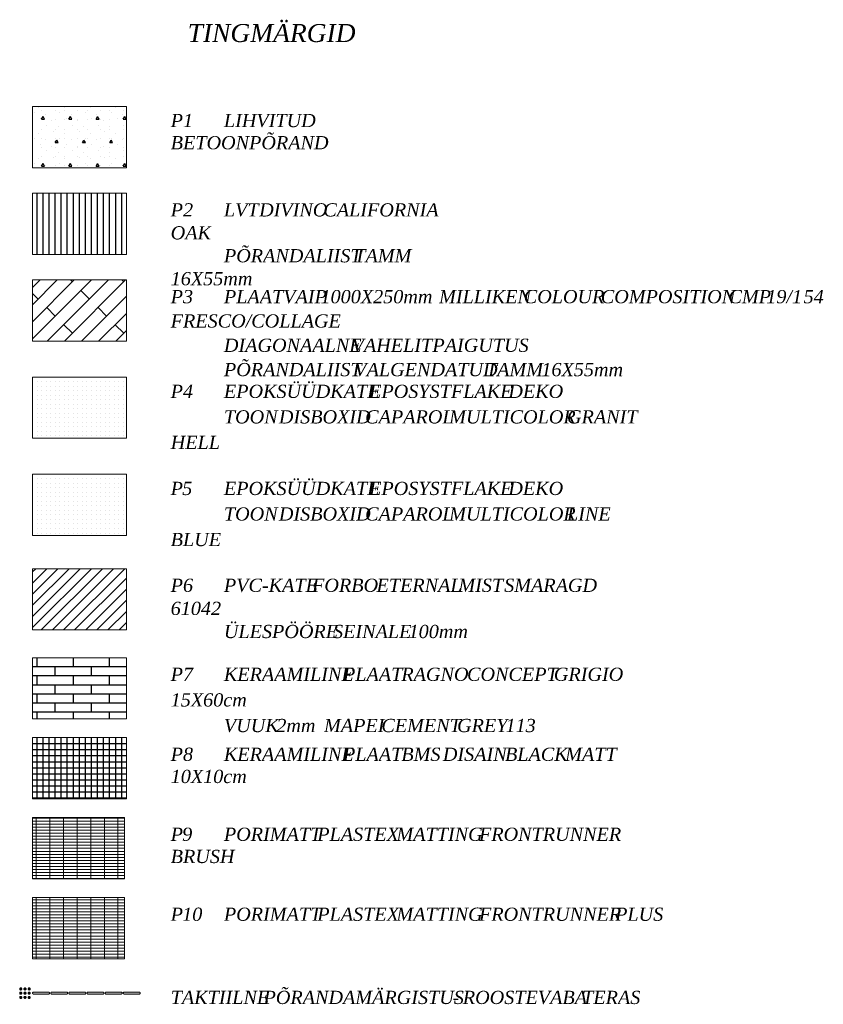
# Model space of a CAD drawing. Header units: millimetres. Extents: x -440702 to -371925, y -30726 to 14201.
# Tile 240 of 256: x -439925 to -426634, y -2079 to 14201. Entities that reach past the tile are written whole.
import ezdxf

# ---------------------------------------------------------------- set-up
doc = ezdxf.new("R2010")
doc.units = ezdxf.units.MM
doc.header["$MEASUREMENT"] = 0
for name, color, linetype, lineweight, true_color in [('Drawing & Figure_Pen_No__44', 7, 'Continuous', 18, 0x5b722e), ('Drawing & Figure_Pen_No__64', 7, 'Continuous', 18, 0x41c341), ('SA viimistlus_põrand_Pen_No__2', 7, 'Continuous', 15, 0x444444), ('SA viimistlus_põrand_Pen_No__44', 7, 'Continuous', 18, 0x5b722e), ('SA viimistlus_põrand_Pen_No__64', 7, 'Continuous', 18, 0x41c341), ('SA viimistlus_põrand_Pen_No__66', 7, 'Continuous', 20, 0x5555ff)]:
    doc.layers.add(name, color=color, linetype=linetype, lineweight=lineweight, true_color=true_color)
doc.layers.add('SA viimistlus_põrand', color=7, linetype='Continuous')
doc.layers.add('SA viimistlus_põrand_Pen_No__1', color=7, linetype='Continuous', lineweight=13)
doc.layers.add('SA viimistlus_põrand_Pen_No__42', color=8, linetype='Continuous', lineweight=25)
doc.styles.add('GENERATED_STYLE_2', font='txt')
doc.styles.add('GENERATED_STYLE_3', font='txt')
pattern_1 = [(0, (0, 0), (0, 50), []), (90, (0, 0), (-225, 0), [])]

# ---------------------------------------------------------------- blocks, each defined once
blk = doc.blocks.new('Slab_47_1', base_point=(-439713, 1318))
at = {"layer": 'SA viimistlus_põrand_Pen_No__42', "linetype": 'Continuous', "lineweight": 25}
h = blk.add_hatch(dxfattribs=at)
h.set_pattern_fill('Grid_10x10__0001', color=8, style=0, pattern_type=2)
h.set_pattern_definition([(0, (-439337.17, 1732), (0, 100), []), (90, (-439337.17, 1732), (-100, 0), [])])
h.paths.add_polyline_path([(-439713, 1318), (-438159, 1318), (-438159, 2330), (-439713, 2330)])
at = {"layer": 'SA viimistlus_põrand_Pen_No__1', "color": 7, "linetype": 'Continuous', "lineweight": 13, "flags": 128}
blk.add_lwpolyline([(-439713, 1318), (-439713, 2330), (-438159, 2330), (-438159, 1318)], close=True, dxfattribs=at)
blk = doc.blocks.new('Slab_57_1', base_point=(-439713, 10320))
at = {"layer": 'SA viimistlus_põrand_Pen_No__42', "linetype": 'Continuous', "lineweight": 25}
h = blk.add_hatch(dxfattribs=at)
h.set_pattern_fill('laudpõrand_150__1__0001', color=8, style=0, pattern_type=2)
h.set_pattern_definition([(90, (-439337.1, 10733.35), (-100, 0), [])])
h.paths.add_polyline_path([(-439713, 10320), (-438159, 10320), (-438159, 11331), (-439713, 11331)])
at = {"layer": 'SA viimistlus_põrand_Pen_No__1', "color": 7, "linetype": 'Continuous', "lineweight": 13, "flags": 128}
blk.add_lwpolyline([(-439713, 10320), (-439713, 11331), (-438159, 11331), (-438159, 10320)], close=True, dxfattribs=at)
blk = doc.blocks.new('Slab_58_1', base_point=(-439713, 8885))
at = {"layer": 'SA viimistlus_põrand_Pen_No__66', "linetype": 'Continuous', "lineweight": 20, "true_color": 0x5555ff}
h = blk.add_hatch(dxfattribs=at)
h.set_pattern_fill('Tile_100x25_0001', color=173, style=0, pattern_type=2)
h.set_pattern_definition([(45, (-439337.1, 9298.87), (-141.42, 141.42), []), (135, (-439337.1, 9298.9), (848.5, 848.5), [200, -200]), (135, (-439054.3, 9864.6), (848.5, 848.5), [200, -200])])
h.paths.add_polyline_path([(-439713, 8885), (-438159, 8885), (-438159, 9897), (-439713, 9897)])
at = {"layer": 'SA viimistlus_põrand_Pen_No__66', "color": 173, "linetype": 'Continuous', "lineweight": 20, "true_color": 0x5555ff, "flags": 128}
blk.add_lwpolyline([(-439713, 8885), (-439713, 9897), (-438159, 9897), (-438159, 8885)], close=True, dxfattribs=at)
blk = doc.blocks.new('Slab_59_1', base_point=(-439713, 7280))
at = {"layer": 'SA viimistlus_põrand_Pen_No__42', "linetype": 'Continuous', "lineweight": 25}
h = blk.add_hatch(dxfattribs=at)
h.set_pattern_fill('kips_0001', color=8, style=0, pattern_type=2)
h.set_pattern_definition([(0, (-439337.1, 7693.586), (0, 75), [0, -75])])
h.paths.add_polyline_path([(-439713, 7280), (-438159, 7280), (-438159, 8291), (-439713, 8291)])
at = {"layer": 'SA viimistlus_põrand_Pen_No__1', "color": 7, "linetype": 'Continuous', "lineweight": 13, "flags": 128}
blk.add_lwpolyline([(-439713, 7280), (-439713, 8291), (-438159, 8291), (-438159, 7280)], close=True, dxfattribs=at)
blk = doc.blocks.new('Slab_60_1', base_point=(-439713, 4113))
at = {"layer": 'SA viimistlus_põrand_Pen_No__42', "linetype": 'Continuous', "lineweight": 25}
h = blk.add_hatch(dxfattribs=at)
h.set_pattern_fill('tavaline_tellis_0001', color=8, style=0, pattern_type=2)
h.set_pattern_definition([(45, (-439337.14, 4526.32), (-91.924, 91.924), [])])
h.paths.add_polyline_path([(-439713, 4113), (-438159, 4112), (-438159, 5124), (-439713, 5124)])
at = {"layer": 'SA viimistlus_põrand_Pen_No__1', "color": 7, "linetype": 'Continuous', "lineweight": 13, "flags": 128}
blk.add_lwpolyline([(-439713, 4113), (-439713, 5124), (-438159, 5124), (-438159, 4112)], close=True, dxfattribs=at)
blk = doc.blocks.new('Slab_61_1', base_point=(-439713, 2641))
at = {"layer": 'SA viimistlus_põrand_Pen_No__42', "linetype": 'Continuous', "lineweight": 25}
h = blk.add_hatch(dxfattribs=at)
h.set_pattern_fill('Long_Brick___Running_Bon_4D', color=8, style=0, pattern_type=2)
h.set_pattern_definition([(0, (-439337.14, 3054.54), (0, 150), []), (90, (-439337.14, 3054.54), (-600, 0), [150, -150]), (90, (-439037.14, 3204.54), (-600, 0), [150, -150])])
h.paths.add_polyline_path([(-439713, 2641), (-438159, 2641), (-438159, 3652), (-439713, 3652)])
at = {"layer": 'SA viimistlus_põrand_Pen_No__1', "color": 7, "linetype": 'Continuous', "lineweight": 13, "flags": 128}
blk.add_lwpolyline([(-439713, 2641), (-439713, 3652), (-438159, 3652), (-438159, 2641)], close=True, dxfattribs=at)
blk = doc.blocks.new('Slab_62_1', base_point=(-439713, 5675))
at = {"layer": 'SA viimistlus_põrand_Pen_No__42', "linetype": 'Continuous', "lineweight": 25}
h = blk.add_hatch(dxfattribs=at)
h.set_pattern_fill('kips_0001', color=8, style=0, pattern_type=2)
h.set_pattern_definition([(0, (-439337.145, 6088.3), (0, 75), [0, -75])])
h.paths.add_polyline_path([(-439713, 5675), (-438159, 5674), (-438159, 6686), (-439713, 6686)])
at = {"layer": 'SA viimistlus_põrand_Pen_No__1', "color": 7, "linetype": 'Continuous', "lineweight": 13, "flags": 128}
blk.add_lwpolyline([(-439713, 5675), (-439713, 6686), (-438159, 6686), (-438159, 5674)], close=True, dxfattribs=at)
blk = doc.blocks.new('Slab_66_1', base_point=(-439713, 11754))
at = {"layer": 'SA viimistlus_põrand_Pen_No__42', "linetype": 'Continuous', "lineweight": 25}
h = blk.add_hatch(dxfattribs=at)
h.set_pattern_fill('kergbetoon_0001', color=8, style=0, pattern_type=2)
h.set_pattern_definition([(0, (-439337.06, 12167.8), (0, 779.4), [48.75, -401.25]), (0, (-439112.06, 12557.5), (0, 779.4), [48.75, -401.25]), (60, (-439337.06, 12167.8), (-675, 389.7), [48.75, -401.25]), (60, (-438887.06, 12167.8), (-675, 389.7), [48.75, -401.25]), (120, (-439288.3, 12167.8), (675, 389.7), [48.75, -401.25]), (120, (-438838.3, 12167.8), (675, 389.7), [48.75, -401.25]), (0, (-439337.06, 12242.82), (0, 150), [0, -150, 0, -225]), (45, (-439262.06, 12242.82), (-106.066, 106.066), [0, -112.5, 0, -187.5])])
h.paths.add_polyline_path([(-439713, 11754), (-438158, 11754), (-438158, 12766), (-439713, 12766)])
at = {"layer": 'SA viimistlus_põrand_Pen_No__1', "color": 7, "linetype": 'Continuous', "lineweight": 13, "flags": 128}
blk.add_lwpolyline([(-439713, 11754), (-439713, 12766), (-438158, 12766), (-438158, 11754)], close=True, dxfattribs=at)

msp = doc.modelspace()

# ---------------------------------------------------------------- hatches: boundary and pattern name
at = {"layer": 'Drawing & Figure_Pen_No__64', "linetype": 'Continuous', "lineweight": 18, "true_color": 0x41c341}
for points in [[(-439921.9, -1835.5), (-439919.9, -1837.8), (-439917.6, -1839.8), (-439914.9, -1841.3), (-439912, -1842.4), (-439909, -1842.9), (-439906, -1842.9), (-439902.9, -1842.4), (-439900.1, -1841.3), (-439897.4, -1839.8), (-439895.1, -1837.8), (-439893.1, -1835.5), (-439891.6, -1832.8), (-439890.5, -1830), (-439890, -1826.9), (-439890, -1825.4), (-439890, -1823.9), (-439890.5, -1820.9), (-439891.6, -1818), (-439893.1, -1815.3), (-439895.1, -1813), (-439897.4, -1811), (-439900.1, -1809.5), (-439902.9, -1808.4), (-439906, -1807.9), (-439909, -1807.9), (-439912, -1808.4), (-439914.9, -1809.5), (-439917.6, -1811), (-439919.9, -1813), (-439921.9, -1815.3), (-439923.4, -1818), (-439924.5, -1820.9), (-439925, -1823.9), (-439925, -1825.4), (-439925, -1826.9), (-439924.5, -1830), (-439923.4, -1832.8)], [(-439921.9, -1905.5), (-439919.9, -1907.8), (-439917.6, -1909.8), (-439914.9, -1911.3), (-439912, -1912.4), (-439909, -1912.9), (-439906, -1912.9), (-439902.9, -1912.4), (-439900.1, -1911.3), (-439897.4, -1909.8), (-439895.1, -1907.8), (-439893.1, -1905.5), (-439891.6, -1902.8), (-439890.5, -1900), (-439890, -1896.9), (-439890, -1895.4), (-439890, -1893.9), (-439890.5, -1890.9), (-439891.6, -1888), (-439893.1, -1885.3), (-439895.1, -1883), (-439897.4, -1881), (-439900.1, -1879.5), (-439902.9, -1878.4), (-439906, -1877.9), (-439909, -1877.9), (-439912, -1878.4), (-439914.9, -1879.5), (-439917.6, -1881), (-439919.9, -1883), (-439921.9, -1885.3), (-439923.4, -1888), (-439924.5, -1890.9), (-439925, -1893.9), (-439925, -1895.4), (-439925, -1896.9), (-439924.5, -1900), (-439923.4, -1902.8)], [(-439921.9, -1975.5), (-439919.9, -1977.8), (-439917.6, -1979.8), (-439914.9, -1981.3), (-439912, -1982.4), (-439909, -1982.9), (-439906, -1982.9), (-439902.9, -1982.4), (-439900.1, -1981.3), (-439897.4, -1979.8), (-439895.1, -1977.8), (-439893.1, -1975.5), (-439891.6, -1972.8), (-439890.5, -1970), (-439890, -1966.9), (-439890, -1965.4), (-439890, -1963.9), (-439890.5, -1960.9), (-439891.6, -1958), (-439893.1, -1955.3), (-439895.1, -1953), (-439897.4, -1951), (-439900.1, -1949.5), (-439902.9, -1948.4), (-439906, -1947.9), (-439909, -1947.9), (-439912, -1948.4), (-439914.9, -1949.5), (-439917.6, -1951), (-439919.9, -1953), (-439921.9, -1955.3), (-439923.4, -1958), (-439924.5, -1960.9), (-439925, -1963.9), (-439925, -1965.4), (-439925, -1966.9), (-439924.5, -1970), (-439923.4, -1972.8)], [(-439851.9, -1835.5), (-439849.9, -1837.8), (-439847.6, -1839.8), (-439844.9, -1841.3), (-439842, -1842.4), (-439839, -1842.9), (-439836, -1842.9), (-439832.9, -1842.4), (-439830.1, -1841.3), (-439827.4, -1839.8), (-439825.1, -1837.8), (-439823.1, -1835.5), (-439821.6, -1832.8), (-439820.5, -1830), (-439820, -1826.9), (-439820, -1825.4), (-439820, -1823.9), (-439820.5, -1820.9), (-439821.6, -1818), (-439823.1, -1815.3), (-439825.1, -1813), (-439827.4, -1811), (-439830.1, -1809.5), (-439832.9, -1808.4), (-439836, -1807.9), (-439839, -1807.9), (-439842, -1808.4), (-439844.9, -1809.5), (-439847.6, -1811), (-439849.9, -1813), (-439851.9, -1815.3), (-439853.4, -1818), (-439854.5, -1820.9), (-439855, -1823.9), (-439855, -1825.4), (-439855, -1826.9), (-439854.5, -1830), (-439853.4, -1832.8)], [(-439851.9, -1905.5), (-439849.9, -1907.8), (-439847.6, -1909.8), (-439844.9, -1911.3), (-439842, -1912.4), (-439839, -1912.9), (-439836, -1912.9), (-439832.9, -1912.4), (-439830.1, -1911.3), (-439827.4, -1909.8), (-439825.1, -1907.8), (-439823.1, -1905.5), (-439821.6, -1902.8), (-439820.5, -1900), (-439820, -1896.9), (-439820, -1895.4), (-439820, -1893.9), (-439820.5, -1890.9), (-439821.6, -1888), (-439823.1, -1885.3), (-439825.1, -1883), (-439827.4, -1881), (-439830.1, -1879.5), (-439832.9, -1878.4), (-439836, -1877.9), (-439839, -1877.9), (-439842, -1878.4), (-439844.9, -1879.5), (-439847.6, -1881), (-439849.9, -1883), (-439851.9, -1885.3), (-439853.4, -1888), (-439854.5, -1890.9), (-439855, -1893.9), (-439855, -1895.4), (-439855, -1896.9), (-439854.5, -1900), (-439853.4, -1902.8)], [(-439851.9, -1975.5), (-439849.9, -1977.8), (-439847.6, -1979.8), (-439844.9, -1981.3), (-439842, -1982.4), (-439839, -1982.9), (-439836, -1982.9), (-439832.9, -1982.4), (-439830.1, -1981.3), (-439827.4, -1979.8), (-439825.1, -1977.8), (-439823.1, -1975.5), (-439821.6, -1972.8), (-439820.5, -1970), (-439820, -1966.9), (-439820, -1965.4), (-439820, -1963.9), (-439820.5, -1960.9), (-439821.6, -1958), (-439823.1, -1955.3), (-439825.1, -1953), (-439827.4, -1951), (-439830.1, -1949.5), (-439832.9, -1948.4), (-439836, -1947.9), (-439839, -1947.9), (-439842, -1948.4), (-439844.9, -1949.5), (-439847.6, -1951), (-439849.9, -1953), (-439851.9, -1955.3), (-439853.4, -1958), (-439854.5, -1960.9), (-439855, -1963.9), (-439855, -1965.4), (-439855, -1966.9), (-439854.5, -1970), (-439853.4, -1972.8)], [(-439781.9, -1835.5), (-439779.9, -1837.8), (-439777.6, -1839.8), (-439774.9, -1841.3), (-439772, -1842.4), (-439769, -1842.9), (-439766, -1842.9), (-439762.9, -1842.4), (-439760.1, -1841.3), (-439757.4, -1839.8), (-439755.1, -1837.8), (-439753.1, -1835.5), (-439751.6, -1832.8), (-439750.5, -1830), (-439750, -1826.9), (-439750, -1825.4), (-439750, -1823.9), (-439750.5, -1820.9), (-439751.6, -1818), (-439753.1, -1815.3), (-439755.1, -1813), (-439757.4, -1811), (-439760.1, -1809.5), (-439762.9, -1808.4), (-439766, -1807.9), (-439769, -1807.9), (-439772, -1808.4), (-439774.9, -1809.5), (-439777.6, -1811), (-439779.9, -1813), (-439781.9, -1815.3), (-439783.4, -1818), (-439784.5, -1820.9), (-439785, -1823.9), (-439785, -1825.4), (-439785, -1826.9), (-439784.5, -1830), (-439783.4, -1832.8)], [(-439781.9, -1905.5), (-439779.9, -1907.8), (-439777.6, -1909.8), (-439774.9, -1911.3), (-439772, -1912.4), (-439769, -1912.9), (-439766, -1912.9), (-439762.9, -1912.4), (-439760.1, -1911.3), (-439757.4, -1909.8), (-439755.1, -1907.8), (-439753.1, -1905.5), (-439751.6, -1902.8), (-439750.5, -1900), (-439750, -1896.9), (-439750, -1895.4), (-439750, -1893.9), (-439750.5, -1890.9), (-439751.6, -1888), (-439753.1, -1885.3), (-439755.1, -1883), (-439757.4, -1881), (-439760.1, -1879.5), (-439762.9, -1878.4), (-439766, -1877.9), (-439769, -1877.9), (-439772, -1878.4), (-439774.9, -1879.5), (-439777.6, -1881), (-439779.9, -1883), (-439781.9, -1885.3), (-439783.4, -1888), (-439784.5, -1890.9), (-439785, -1893.9), (-439785, -1895.4), (-439785, -1896.9), (-439784.5, -1900), (-439783.4, -1902.8)], [(-439781.9, -1975.5), (-439779.9, -1977.8), (-439777.6, -1979.8), (-439774.9, -1981.3), (-439772, -1982.4), (-439769, -1982.9), (-439766, -1982.9), (-439762.9, -1982.4), (-439760.1, -1981.3), (-439757.4, -1979.8), (-439755.1, -1977.8), (-439753.1, -1975.5), (-439751.6, -1972.8), (-439750.5, -1970), (-439750, -1966.9), (-439750, -1965.4), (-439750, -1963.9), (-439750.5, -1960.9), (-439751.6, -1958), (-439753.1, -1955.3), (-439755.1, -1953), (-439757.4, -1951), (-439760.1, -1949.5), (-439762.9, -1948.4), (-439766, -1947.9), (-439769, -1947.9), (-439772, -1948.4), (-439774.9, -1949.5), (-439777.6, -1951), (-439779.9, -1953), (-439781.9, -1955.3), (-439783.4, -1958), (-439784.5, -1960.9), (-439785, -1963.9), (-439785, -1965.4), (-439785, -1966.9), (-439784.5, -1970), (-439783.4, -1972.8)]]:
    msp.add_hatch(color=95, dxfattribs=at).paths.add_polyline_path(points)
at = {"layer": 'SA viimistlus_põrand_Pen_No__1', "linetype": 'Continuous', "lineweight": 13}
h = msp.add_hatch(dxfattribs=at)
h.set_pattern_fill('Brick___Stack_Bond_0001', style=0, pattern_type=2)
h.set_pattern_definition(pattern_1)
h.paths.add_polyline_path([(-438192.9, -4.3), (-438192.9, 1007.2), (-439712.9, 1007.3), (-439712.9, -4.3)])
h = msp.add_hatch(dxfattribs=at)
h.set_pattern_fill('Brick___Stack_Bond_0001', style=0, pattern_type=2)
h.set_pattern_definition(pattern_1)
h.paths.add_polyline_path([(-438193, -1326.9), (-438193, -315.3), (-439713, -315.3), (-439713, -1326.9)])
at = {"layer": 'SA viimistlus_põrand_Pen_No__64', "linetype": 'Continuous', "lineweight": 18, "true_color": 0x41c341}
for points in [[(-439449, -1876.6), (-439694, -1876.6), (-439695.5, -1876.6), (-439698.5, -1877.1), (-439701.4, -1878.2), (-439704, -1879.7), (-439706.4, -1881.7), (-439708.3, -1884), (-439709.9, -1886.7), (-439710.9, -1889.5), (-439711.5, -1892.6), (-439711.5, -1895.6), (-439710.9, -1898.6), (-439709.9, -1901.5), (-439708.3, -1904.2), (-439706.4, -1906.5), (-439704, -1908.5), (-439701.4, -1910), (-439698.5, -1911.1), (-439695.5, -1911.6), (-439694, -1911.6), (-439449, -1911.6), (-439447.4, -1911.6), (-439444.4, -1911.1), (-439441.5, -1910), (-439438.9, -1908.5), (-439436.5, -1906.5), (-439434.6, -1904.2), (-439433, -1901.5), (-439432, -1898.6), (-439431.5, -1895.6), (-439431.5, -1892.6), (-439432, -1889.5), (-439433, -1886.7), (-439434.6, -1884), (-439436.5, -1881.7), (-439438.9, -1879.7), (-439441.5, -1878.2), (-439444.4, -1877.1), (-439447.4, -1876.6)], [(-439149, -1876.6), (-439394, -1876.6), (-439395.5, -1876.6), (-439398.5, -1877.1), (-439401.4, -1878.2), (-439404, -1879.7), (-439406.4, -1881.7), (-439408.3, -1884), (-439409.9, -1886.7), (-439410.9, -1889.5), (-439411.5, -1892.6), (-439411.5, -1895.6), (-439410.9, -1898.6), (-439409.9, -1901.5), (-439408.3, -1904.2), (-439406.4, -1906.5), (-439404, -1908.5), (-439401.4, -1910), (-439398.5, -1911.1), (-439395.5, -1911.6), (-439394, -1911.6), (-439149, -1911.6), (-439147.4, -1911.6), (-439144.4, -1911.1), (-439141.5, -1910), (-439138.9, -1908.5), (-439136.5, -1906.5), (-439134.6, -1904.2), (-439133, -1901.5), (-439132, -1898.6), (-439131.5, -1895.6), (-439131.5, -1892.6), (-439132, -1889.5), (-439133, -1886.7), (-439134.6, -1884), (-439136.5, -1881.7), (-439138.9, -1879.7), (-439141.5, -1878.2), (-439144.4, -1877.1), (-439147.4, -1876.6)], [(-438849, -1876.6), (-439094, -1876.6), (-439095.5, -1876.6), (-439098.5, -1877.1), (-439101.4, -1878.2), (-439104, -1879.7), (-439106.4, -1881.7), (-439108.3, -1884), (-439109.9, -1886.7), (-439110.9, -1889.5), (-439111.5, -1892.6), (-439111.5, -1895.6), (-439110.9, -1898.6), (-439109.9, -1901.5), (-439108.3, -1904.2), (-439106.4, -1906.5), (-439104, -1908.5), (-439101.4, -1910), (-439098.5, -1911.1), (-439095.5, -1911.6), (-439094, -1911.6), (-438849, -1911.6), (-438847.4, -1911.6), (-438844.4, -1911.1), (-438841.5, -1910), (-438838.9, -1908.5), (-438836.5, -1906.5), (-438834.6, -1904.2), (-438833, -1901.5), (-438832, -1898.6), (-438831.5, -1895.6), (-438831.5, -1892.6), (-438832, -1889.5), (-438833, -1886.7), (-438834.6, -1884), (-438836.5, -1881.7), (-438838.9, -1879.7), (-438841.5, -1878.2), (-438844.4, -1877.1), (-438847.4, -1876.6)], [(-438549, -1876.6), (-438794, -1876.6), (-438795.5, -1876.6), (-438798.5, -1877.1), (-438801.4, -1878.2), (-438804, -1879.7), (-438806.4, -1881.7), (-438808.3, -1884), (-438809.9, -1886.7), (-438810.9, -1889.5), (-438811.5, -1892.6), (-438811.5, -1895.6), (-438810.9, -1898.6), (-438809.9, -1901.5), (-438808.3, -1904.2), (-438806.4, -1906.5), (-438804, -1908.5), (-438801.4, -1910), (-438798.5, -1911.1), (-438795.5, -1911.6), (-438794, -1911.6), (-438549, -1911.6), (-438547.4, -1911.6), (-438544.4, -1911.1), (-438541.5, -1910), (-438538.9, -1908.5), (-438536.5, -1906.5), (-438534.6, -1904.2), (-438533, -1901.5), (-438532, -1898.6), (-438531.5, -1895.6), (-438531.5, -1892.6), (-438532, -1889.5), (-438533, -1886.7), (-438534.6, -1884), (-438536.5, -1881.7), (-438538.9, -1879.7), (-438541.5, -1878.2), (-438544.4, -1877.1), (-438547.4, -1876.6)], [(-438249, -1876.6), (-438494, -1876.6), (-438495.5, -1876.6), (-438498.5, -1877.1), (-438501.4, -1878.2), (-438504, -1879.7), (-438506.4, -1881.7), (-438508.3, -1884), (-438509.9, -1886.7), (-438510.9, -1889.5), (-438511.5, -1892.6), (-438511.5, -1895.6), (-438510.9, -1898.6), (-438509.9, -1901.5), (-438508.3, -1904.2), (-438506.4, -1906.5), (-438504, -1908.5), (-438501.4, -1910), (-438498.5, -1911.1), (-438495.5, -1911.6), (-438494, -1911.6), (-438249, -1911.6), (-438247.4, -1911.6), (-438244.4, -1911.1), (-438241.5, -1910), (-438238.9, -1908.5), (-438236.5, -1906.5), (-438234.6, -1904.2), (-438233, -1901.5), (-438232, -1898.6), (-438231.5, -1895.6), (-438231.5, -1892.6), (-438232, -1889.5), (-438233, -1886.7), (-438234.6, -1884), (-438236.5, -1881.7), (-438238.9, -1879.7), (-438241.5, -1878.2), (-438244.4, -1877.1), (-438247.4, -1876.6)], [(-437949, -1876.6), (-438194, -1876.6), (-438195.5, -1876.6), (-438198.5, -1877.1), (-438201.4, -1878.2), (-438204, -1879.7), (-438206.4, -1881.7), (-438208.3, -1884), (-438209.9, -1886.7), (-438210.9, -1889.5), (-438211.5, -1892.6), (-438211.5, -1895.6), (-438210.9, -1898.6), (-438209.9, -1901.5), (-438208.3, -1904.2), (-438206.4, -1906.5), (-438204, -1908.5), (-438201.4, -1910), (-438198.5, -1911.1), (-438195.5, -1911.6), (-438194, -1911.6), (-437949, -1911.6), (-437947.4, -1911.6), (-437944.4, -1911.1), (-437941.5, -1910), (-437938.9, -1908.5), (-437936.5, -1906.5), (-437934.6, -1904.2), (-437933, -1901.5), (-437932, -1898.6), (-437931.5, -1895.6), (-437931.5, -1892.6), (-437932, -1889.5), (-437933, -1886.7), (-437934.6, -1884), (-437936.5, -1881.7), (-437938.9, -1879.7), (-437941.5, -1878.2), (-437944.4, -1877.1), (-437947.4, -1876.6)]]:
    msp.add_hatch(color=95, dxfattribs=at).paths.add_polyline_path(points)

# ---------------------------------------------------------------- linework, layer by layer
at = {"layer": 'Drawing & Figure_Pen_No__44', "color": 77, "linetype": 'Continuous', "lineweight": 18, "true_color": 0x5b722e, "flags": 128}
for points in [[(-439921.9, -1835.5), (-439919.9, -1837.8), (-439917.6, -1839.8), (-439914.9, -1841.3), (-439912, -1842.4), (-439909, -1842.9), (-439906, -1842.9), (-439902.9, -1842.4), (-439900.1, -1841.3), (-439897.4, -1839.8), (-439895.1, -1837.8), (-439893.1, -1835.5), (-439891.6, -1832.8), (-439890.5, -1830), (-439890, -1826.9), (-439890, -1825.4), (-439890, -1823.9), (-439890.5, -1820.9), (-439891.6, -1818), (-439893.1, -1815.3), (-439895.1, -1813), (-439897.4, -1811), (-439900.1, -1809.5), (-439902.9, -1808.4), (-439906, -1807.9), (-439909, -1807.9), (-439912, -1808.4), (-439914.9, -1809.5), (-439917.6, -1811), (-439919.9, -1813), (-439921.9, -1815.3), (-439923.4, -1818), (-439924.5, -1820.9), (-439925, -1823.9), (-439925, -1825.4), (-439925, -1826.9), (-439924.5, -1830), (-439923.4, -1832.8)], [(-439921.9, -1905.5), (-439919.9, -1907.8), (-439917.6, -1909.8), (-439914.9, -1911.3), (-439912, -1912.4), (-439909, -1912.9), (-439906, -1912.9), (-439902.9, -1912.4), (-439900.1, -1911.3), (-439897.4, -1909.8), (-439895.1, -1907.8), (-439893.1, -1905.5), (-439891.6, -1902.8), (-439890.5, -1900), (-439890, -1896.9), (-439890, -1895.4), (-439890, -1893.9), (-439890.5, -1890.9), (-439891.6, -1888), (-439893.1, -1885.3), (-439895.1, -1883), (-439897.4, -1881), (-439900.1, -1879.5), (-439902.9, -1878.4), (-439906, -1877.9), (-439909, -1877.9), (-439912, -1878.4), (-439914.9, -1879.5), (-439917.6, -1881), (-439919.9, -1883), (-439921.9, -1885.3), (-439923.4, -1888), (-439924.5, -1890.9), (-439925, -1893.9), (-439925, -1895.4), (-439925, -1896.9), (-439924.5, -1900), (-439923.4, -1902.8)], [(-439921.9, -1975.5), (-439919.9, -1977.8), (-439917.6, -1979.8), (-439914.9, -1981.3), (-439912, -1982.4), (-439909, -1982.9), (-439906, -1982.9), (-439902.9, -1982.4), (-439900.1, -1981.3), (-439897.4, -1979.8), (-439895.1, -1977.8), (-439893.1, -1975.5), (-439891.6, -1972.8), (-439890.5, -1970), (-439890, -1966.9), (-439890, -1965.4), (-439890, -1963.9), (-439890.5, -1960.9), (-439891.6, -1958), (-439893.1, -1955.3), (-439895.1, -1953), (-439897.4, -1951), (-439900.1, -1949.5), (-439902.9, -1948.4), (-439906, -1947.9), (-439909, -1947.9), (-439912, -1948.4), (-439914.9, -1949.5), (-439917.6, -1951), (-439919.9, -1953), (-439921.9, -1955.3), (-439923.4, -1958), (-439924.5, -1960.9), (-439925, -1963.9), (-439925, -1965.4), (-439925, -1966.9), (-439924.5, -1970), (-439923.4, -1972.8)], [(-439851.9, -1835.5), (-439849.9, -1837.8), (-439847.6, -1839.8), (-439844.9, -1841.3), (-439842, -1842.4), (-439839, -1842.9), (-439836, -1842.9), (-439832.9, -1842.4), (-439830.1, -1841.3), (-439827.4, -1839.8), (-439825.1, -1837.8), (-439823.1, -1835.5), (-439821.6, -1832.8), (-439820.5, -1830), (-439820, -1826.9), (-439820, -1825.4), (-439820, -1823.9), (-439820.5, -1820.9), (-439821.6, -1818), (-439823.1, -1815.3), (-439825.1, -1813), (-439827.4, -1811), (-439830.1, -1809.5), (-439832.9, -1808.4), (-439836, -1807.9), (-439839, -1807.9), (-439842, -1808.4), (-439844.9, -1809.5), (-439847.6, -1811), (-439849.9, -1813), (-439851.9, -1815.3), (-439853.4, -1818), (-439854.5, -1820.9), (-439855, -1823.9), (-439855, -1825.4), (-439855, -1826.9), (-439854.5, -1830), (-439853.4, -1832.8)], [(-439851.9, -1905.5), (-439849.9, -1907.8), (-439847.6, -1909.8), (-439844.9, -1911.3), (-439842, -1912.4), (-439839, -1912.9), (-439836, -1912.9), (-439832.9, -1912.4), (-439830.1, -1911.3), (-439827.4, -1909.8), (-439825.1, -1907.8), (-439823.1, -1905.5), (-439821.6, -1902.8), (-439820.5, -1900), (-439820, -1896.9), (-439820, -1895.4), (-439820, -1893.9), (-439820.5, -1890.9), (-439821.6, -1888), (-439823.1, -1885.3), (-439825.1, -1883), (-439827.4, -1881), (-439830.1, -1879.5), (-439832.9, -1878.4), (-439836, -1877.9), (-439839, -1877.9), (-439842, -1878.4), (-439844.9, -1879.5), (-439847.6, -1881), (-439849.9, -1883), (-439851.9, -1885.3), (-439853.4, -1888), (-439854.5, -1890.9), (-439855, -1893.9), (-439855, -1895.4), (-439855, -1896.9), (-439854.5, -1900), (-439853.4, -1902.8)], [(-439851.9, -1975.5), (-439849.9, -1977.8), (-439847.6, -1979.8), (-439844.9, -1981.3), (-439842, -1982.4), (-439839, -1982.9), (-439836, -1982.9), (-439832.9, -1982.4), (-439830.1, -1981.3), (-439827.4, -1979.8), (-439825.1, -1977.8), (-439823.1, -1975.5), (-439821.6, -1972.8), (-439820.5, -1970), (-439820, -1966.9), (-439820, -1965.4), (-439820, -1963.9), (-439820.5, -1960.9), (-439821.6, -1958), (-439823.1, -1955.3), (-439825.1, -1953), (-439827.4, -1951), (-439830.1, -1949.5), (-439832.9, -1948.4), (-439836, -1947.9), (-439839, -1947.9), (-439842, -1948.4), (-439844.9, -1949.5), (-439847.6, -1951), (-439849.9, -1953), (-439851.9, -1955.3), (-439853.4, -1958), (-439854.5, -1960.9), (-439855, -1963.9), (-439855, -1965.4), (-439855, -1966.9), (-439854.5, -1970), (-439853.4, -1972.8)], [(-439781.9, -1835.5), (-439779.9, -1837.8), (-439777.6, -1839.8), (-439774.9, -1841.3), (-439772, -1842.4), (-439769, -1842.9), (-439766, -1842.9), (-439762.9, -1842.4), (-439760.1, -1841.3), (-439757.4, -1839.8), (-439755.1, -1837.8), (-439753.1, -1835.5), (-439751.6, -1832.8), (-439750.5, -1830), (-439750, -1826.9), (-439750, -1825.4), (-439750, -1823.9), (-439750.5, -1820.9), (-439751.6, -1818), (-439753.1, -1815.3), (-439755.1, -1813), (-439757.4, -1811), (-439760.1, -1809.5), (-439762.9, -1808.4), (-439766, -1807.9), (-439769, -1807.9), (-439772, -1808.4), (-439774.9, -1809.5), (-439777.6, -1811), (-439779.9, -1813), (-439781.9, -1815.3), (-439783.4, -1818), (-439784.5, -1820.9), (-439785, -1823.9), (-439785, -1825.4), (-439785, -1826.9), (-439784.5, -1830), (-439783.4, -1832.8)], [(-439781.9, -1905.5), (-439779.9, -1907.8), (-439777.6, -1909.8), (-439774.9, -1911.3), (-439772, -1912.4), (-439769, -1912.9), (-439766, -1912.9), (-439762.9, -1912.4), (-439760.1, -1911.3), (-439757.4, -1909.8), (-439755.1, -1907.8), (-439753.1, -1905.5), (-439751.6, -1902.8), (-439750.5, -1900), (-439750, -1896.9), (-439750, -1895.4), (-439750, -1893.9), (-439750.5, -1890.9), (-439751.6, -1888), (-439753.1, -1885.3), (-439755.1, -1883), (-439757.4, -1881), (-439760.1, -1879.5), (-439762.9, -1878.4), (-439766, -1877.9), (-439769, -1877.9), (-439772, -1878.4), (-439774.9, -1879.5), (-439777.6, -1881), (-439779.9, -1883), (-439781.9, -1885.3), (-439783.4, -1888), (-439784.5, -1890.9), (-439785, -1893.9), (-439785, -1895.4), (-439785, -1896.9), (-439784.5, -1900), (-439783.4, -1902.8)], [(-439781.9, -1975.5), (-439779.9, -1977.8), (-439777.6, -1979.8), (-439774.9, -1981.3), (-439772, -1982.4), (-439769, -1982.9), (-439766, -1982.9), (-439762.9, -1982.4), (-439760.1, -1981.3), (-439757.4, -1979.8), (-439755.1, -1977.8), (-439753.1, -1975.5), (-439751.6, -1972.8), (-439750.5, -1970), (-439750, -1966.9), (-439750, -1965.4), (-439750, -1963.9), (-439750.5, -1960.9), (-439751.6, -1958), (-439753.1, -1955.3), (-439755.1, -1953), (-439757.4, -1951), (-439760.1, -1949.5), (-439762.9, -1948.4), (-439766, -1947.9), (-439769, -1947.9), (-439772, -1948.4), (-439774.9, -1949.5), (-439777.6, -1951), (-439779.9, -1953), (-439781.9, -1955.3), (-439783.4, -1958), (-439784.5, -1960.9), (-439785, -1963.9), (-439785, -1965.4), (-439785, -1966.9), (-439784.5, -1970), (-439783.4, -1972.8)]]:
    msp.add_lwpolyline(points, close=True, dxfattribs=at)
at = {"layer": 'SA viimistlus_põrand_Pen_No__2', "color": 250, "linetype": 'Continuous', "lineweight": 15, "true_color": 0x444444, "flags": 128}
for points in [[(-438192.9, -4.3), (-438192.9, 1007.2), (-439712.9, 1007.3), (-439712.9, -4.3)], [(-438193, -1326.9), (-438193, -315.3), (-439713, -315.3), (-439713, -1326.9)]]:
    msp.add_lwpolyline(points, close=True, dxfattribs=at)
at = {"layer": 'SA viimistlus_põrand_Pen_No__44', "color": 77, "linetype": 'Continuous', "lineweight": 18, "true_color": 0x5b722e, "flags": 128}
for points in [[(-439449, -1876.6), (-439694, -1876.6), (-439695.5, -1876.6), (-439698.5, -1877.1), (-439701.4, -1878.2), (-439704, -1879.7), (-439706.4, -1881.7), (-439708.3, -1884), (-439709.9, -1886.7), (-439710.9, -1889.5), (-439711.5, -1892.6), (-439711.5, -1895.6), (-439710.9, -1898.6), (-439709.9, -1901.5), (-439708.3, -1904.2), (-439706.4, -1906.5), (-439704, -1908.5), (-439701.4, -1910), (-439698.5, -1911.1), (-439695.5, -1911.6), (-439694, -1911.6), (-439449, -1911.6), (-439447.4, -1911.6), (-439444.4, -1911.1), (-439441.5, -1910), (-439438.9, -1908.5), (-439436.5, -1906.5), (-439434.6, -1904.2), (-439433, -1901.5), (-439432, -1898.6), (-439431.5, -1895.6), (-439431.5, -1892.6), (-439432, -1889.5), (-439433, -1886.7), (-439434.6, -1884), (-439436.5, -1881.7), (-439438.9, -1879.7), (-439441.5, -1878.2), (-439444.4, -1877.1), (-439447.4, -1876.6)], [(-439149, -1876.6), (-439394, -1876.6), (-439395.5, -1876.6), (-439398.5, -1877.1), (-439401.4, -1878.2), (-439404, -1879.7), (-439406.4, -1881.7), (-439408.3, -1884), (-439409.9, -1886.7), (-439410.9, -1889.5), (-439411.5, -1892.6), (-439411.5, -1895.6), (-439410.9, -1898.6), (-439409.9, -1901.5), (-439408.3, -1904.2), (-439406.4, -1906.5), (-439404, -1908.5), (-439401.4, -1910), (-439398.5, -1911.1), (-439395.5, -1911.6), (-439394, -1911.6), (-439149, -1911.6), (-439147.4, -1911.6), (-439144.4, -1911.1), (-439141.5, -1910), (-439138.9, -1908.5), (-439136.5, -1906.5), (-439134.6, -1904.2), (-439133, -1901.5), (-439132, -1898.6), (-439131.5, -1895.6), (-439131.5, -1892.6), (-439132, -1889.5), (-439133, -1886.7), (-439134.6, -1884), (-439136.5, -1881.7), (-439138.9, -1879.7), (-439141.5, -1878.2), (-439144.4, -1877.1), (-439147.4, -1876.6)], [(-438849, -1876.6), (-439094, -1876.6), (-439095.5, -1876.6), (-439098.5, -1877.1), (-439101.4, -1878.2), (-439104, -1879.7), (-439106.4, -1881.7), (-439108.3, -1884), (-439109.9, -1886.7), (-439110.9, -1889.5), (-439111.5, -1892.6), (-439111.5, -1895.6), (-439110.9, -1898.6), (-439109.9, -1901.5), (-439108.3, -1904.2), (-439106.4, -1906.5), (-439104, -1908.5), (-439101.4, -1910), (-439098.5, -1911.1), (-439095.5, -1911.6), (-439094, -1911.6), (-438849, -1911.6), (-438847.4, -1911.6), (-438844.4, -1911.1), (-438841.5, -1910), (-438838.9, -1908.5), (-438836.5, -1906.5), (-438834.6, -1904.2), (-438833, -1901.5), (-438832, -1898.6), (-438831.5, -1895.6), (-438831.5, -1892.6), (-438832, -1889.5), (-438833, -1886.7), (-438834.6, -1884), (-438836.5, -1881.7), (-438838.9, -1879.7), (-438841.5, -1878.2), (-438844.4, -1877.1), (-438847.4, -1876.6)], [(-438549, -1876.6), (-438794, -1876.6), (-438795.5, -1876.6), (-438798.5, -1877.1), (-438801.4, -1878.2), (-438804, -1879.7), (-438806.4, -1881.7), (-438808.3, -1884), (-438809.9, -1886.7), (-438810.9, -1889.5), (-438811.5, -1892.6), (-438811.5, -1895.6), (-438810.9, -1898.6), (-438809.9, -1901.5), (-438808.3, -1904.2), (-438806.4, -1906.5), (-438804, -1908.5), (-438801.4, -1910), (-438798.5, -1911.1), (-438795.5, -1911.6), (-438794, -1911.6), (-438549, -1911.6), (-438547.4, -1911.6), (-438544.4, -1911.1), (-438541.5, -1910), (-438538.9, -1908.5), (-438536.5, -1906.5), (-438534.6, -1904.2), (-438533, -1901.5), (-438532, -1898.6), (-438531.5, -1895.6), (-438531.5, -1892.6), (-438532, -1889.5), (-438533, -1886.7), (-438534.6, -1884), (-438536.5, -1881.7), (-438538.9, -1879.7), (-438541.5, -1878.2), (-438544.4, -1877.1), (-438547.4, -1876.6)], [(-438249, -1876.6), (-438494, -1876.6), (-438495.5, -1876.6), (-438498.5, -1877.1), (-438501.4, -1878.2), (-438504, -1879.7), (-438506.4, -1881.7), (-438508.3, -1884), (-438509.9, -1886.7), (-438510.9, -1889.5), (-438511.5, -1892.6), (-438511.5, -1895.6), (-438510.9, -1898.6), (-438509.9, -1901.5), (-438508.3, -1904.2), (-438506.4, -1906.5), (-438504, -1908.5), (-438501.4, -1910), (-438498.5, -1911.1), (-438495.5, -1911.6), (-438494, -1911.6), (-438249, -1911.6), (-438247.4, -1911.6), (-438244.4, -1911.1), (-438241.5, -1910), (-438238.9, -1908.5), (-438236.5, -1906.5), (-438234.6, -1904.2), (-438233, -1901.5), (-438232, -1898.6), (-438231.5, -1895.6), (-438231.5, -1892.6), (-438232, -1889.5), (-438233, -1886.7), (-438234.6, -1884), (-438236.5, -1881.7), (-438238.9, -1879.7), (-438241.5, -1878.2), (-438244.4, -1877.1), (-438247.4, -1876.6)], [(-437949, -1876.6), (-438194, -1876.6), (-438195.5, -1876.6), (-438198.5, -1877.1), (-438201.4, -1878.2), (-438204, -1879.7), (-438206.4, -1881.7), (-438208.3, -1884), (-438209.9, -1886.7), (-438210.9, -1889.5), (-438211.5, -1892.6), (-438211.5, -1895.6), (-438210.9, -1898.6), (-438209.9, -1901.5), (-438208.3, -1904.2), (-438206.4, -1906.5), (-438204, -1908.5), (-438201.4, -1910), (-438198.5, -1911.1), (-438195.5, -1911.6), (-438194, -1911.6), (-437949, -1911.6), (-437947.4, -1911.6), (-437944.4, -1911.1), (-437941.5, -1910), (-437938.9, -1908.5), (-437936.5, -1906.5), (-437934.6, -1904.2), (-437933, -1901.5), (-437932, -1898.6), (-437931.5, -1895.6), (-437931.5, -1892.6), (-437932, -1889.5), (-437933, -1886.7), (-437934.6, -1884), (-437936.5, -1881.7), (-437938.9, -1879.7), (-437941.5, -1878.2), (-437944.4, -1877.1), (-437947.4, -1876.6)]]:
    msp.add_lwpolyline(points, close=True, dxfattribs=at)

# ---------------------------------------------------------------- block references
at = {"layer": 'SA viimistlus_põrand', "color": 7, "linetype": 'Continuous', "lineweight": 13}
for name, p in [('Slab_66_1', (-439712.8, 11754)), ('Slab_57_1', (-439712.9, 10319.6)), ('Slab_59_1', (-439712.9, 7279.8)), ('Slab_62_1', (-439712.9, 5674.5)), ('Slab_60_1', (-439712.9, 4112.5)), ('Slab_61_1', (-439712.9, 2640.7)), ('Slab_47_1', (-439712.9, 1318.2))]:
    msp.add_blockref(name, p, dxfattribs=at)
at = {"layer": 'SA viimistlus_põrand', "color": 173, "linetype": 'Continuous', "lineweight": 20, "true_color": 0x5555ff}
msp.add_blockref('Slab_58_1', (-439712.9, 8885.1), dxfattribs=at)

# ---------------------------------------------------------------- texts
at = {"layer": 'SA viimistlus_põrand_Pen_No__1', "color": 7, "linetype": 'Continuous', "lineweight": 13}
for s, insert, char_height, attachment_point, style in [('\\A1;{\\pqc;\\fArial Baltic|b1|i0|c186|p34;TINGMÄRGID}', (-435913.5, 14131.7), 300, 2, 'GENERATED_STYLE_3'), ('\\A1;{\\pql;\\fArial Baltic|b0|i0|c186|p34;P1^I\\fArial Baltic|b0|i0|c186|p34;LIHVITUD BETOONPÕRAND}', (-437427.4, 12644.8), 220, 1, 'GENERATED_STYLE_2'), ('\\A1;{\\pql;\\fArial Baltic|b0|i0|c186|p34;P8^IKERAAMILINE PLAAT \\fArial Baltic|b0|i0|c186|p34;BMS DISAIN BLACK MATT \\fArial Baltic|b0|i0|c186|p34;10X10cm}', (-437427.7, 2166.1), 220, 1, 'GENERATED_STYLE_2'), ('\\A1;{\\pql;\\fArial Baltic|b0|i0|c186|p34;P\\fArial Baltic|b0|i0|c186|p34;9\\fArial Baltic|b0|i0|c186|p34;^I\\fArial Baltic|b0|i0|c186|p34;PORIMATT PLASTEX MATTING FRONTRUNNER BRUSH}', (-437427.7, 843.5), 220, 1, 'GENERATED_STYLE_2'), ('\\A1;{\\pql;\\fArial Baltic|b0|i0|c186|p34;P\\fArial Baltic|b0|i0|c186|p34;10\\fArial Baltic|b0|i0|c186|p34;^IPORIMATT PLASTEX MATTING FRONTRUNNER \\fArial Baltic|b0|i0|c186|p34;PLUS}', (-437427.7, -479), 220, 1, 'GENERATED_STYLE_2'), ('\\A1;{\\pql;\\fArial Baltic|b0|i0|c186|p34;TAKTIILNE PÕRANDAMÄRGISTUS\\fArial Baltic|b0|i0|c186|p34; - ROOSTEVABA TERAS}', (-437427.7, -1854.3), 220, 1, 'GENERATED_STYLE_2')]:
    msp.add_mtext(s, dxfattribs=dict(at, insert=insert, char_height=char_height, attachment_point=attachment_point, style=style))
at = {"layer": 'SA viimistlus_põrand_Pen_No__1', "color": 7, "linetype": 'Continuous', "lineweight": 13, "char_height": 220, "attachment_point": 1, "style": 'GENERATED_STYLE_2'}
for s, insert, line_spacing_factor in [('\\A1;{\\pql;\\fArial Baltic|b0|i0|c186|p34;P2^ILVT DIVINO CALIFORNIA OAK\\P\\pql;\\fArial Baltic|b0|i0|c186|p34;^I\\fArial Baltic|b0|i0|c186|p34;PÕRANDALIIST TAMM 16X55mm}', (-437427.5, 11167.4), 1.033721), ('\\A1;{\\pql;\\fArial Baltic|b0|i0|c186|p34;P3^IPLAATVAIP 1000X250mm MILLIKEN COLOUR COMPOSITION CMP\\fArial Baltic|b0|i0|c186|p34;19\\fArial Baltic|b0|i0|c186|p34;/1\\fArial Baltic|b0|i0|c186|p34;54\\fArial Baltic|b0|i0|c186|p34; \\fArial Baltic|b0|i0|c186|p34;FRESCO/COLLAGE\\P\\pql;\\fArial Baltic|b0|i0|c186|p34;^IDIAGONAALNE VAHELITI PAIGUTUS\\P\\pql;\\fArial Baltic|b0|i0|c186|p34;^IPÕRANDALIIST VALGENDATUD TAMM 16X55mm}', (-437427.5, 9732.9), 1.096179), ('\\A1;{\\pql;\\fArial Baltic|b0|i0|c186|p34;P4^IEPOKSÜÜDKATE EPOSYST FLAKE DEKO\\P\\pql;\\fArial Baltic|b0|i0|c186|p34;^ITOON DISBOXID CAPAROL MULTICOLOR GRANIT HELL}', (-437427.5, 8167.1), 1.151546), ('\\A1;{\\pql;\\fArial Baltic|b0|i0|c186|p34;P\\fArial Baltic|b0|i0|c186|p34;5\\fArial Baltic|b0|i0|c186|p34;^IEPOKSÜÜDKATE EPOSYST FLAKE DEKO\\P\\pql;\\fArial Baltic|b0|i0|c186|p34;^ITOON DISBOXID CAPAROL MULTICOLOR \\fArial Baltic|b0|i0|c186|p34;LINE BLUE}', (-437427.6, 6561.8), 1.151546), ('\\A1;{\\pql;\\fArial Baltic|b0|i0|c186|p34;P6^IPVC-KATE FORBO ETERNAL MIST SMARAGD 61042\\P\\pql;\\fArial Baltic|b0|i0|c186|p34;^IÜLESPÖÖRE SEINALE \\fArial Baltic|b0|i0|c186|p34;10\\fArial Baltic|b0|i0|c186|p34;0mm}', (-437427.7, 4960.4), 1.041946), ('\\A1;{\\pql;\\fArial Baltic|b0|i0|c186|p34;P7^IKERAAMILINE PLAAT \\fArial Baltic|b0|i0|c186|p34;RAGNO CONCEPT GRIGIO\\fArial Baltic|b0|i0|c186|p34; \\fArial Baltic|b0|i0|c186|p34;15\\fArial Baltic|b0|i0|c186|p34;X60cm\\P\\pql;\\fArial Baltic|b0|i0|c186|p34;^IVUUK 2mm MAPEI CEMENT GREY 113}', (-437427.7, 3488.6), 1.155106)]:
    msp.add_mtext(s, dxfattribs=dict(at, insert=insert, line_spacing_factor=line_spacing_factor))

doc.saveas('drawing.dxf')
